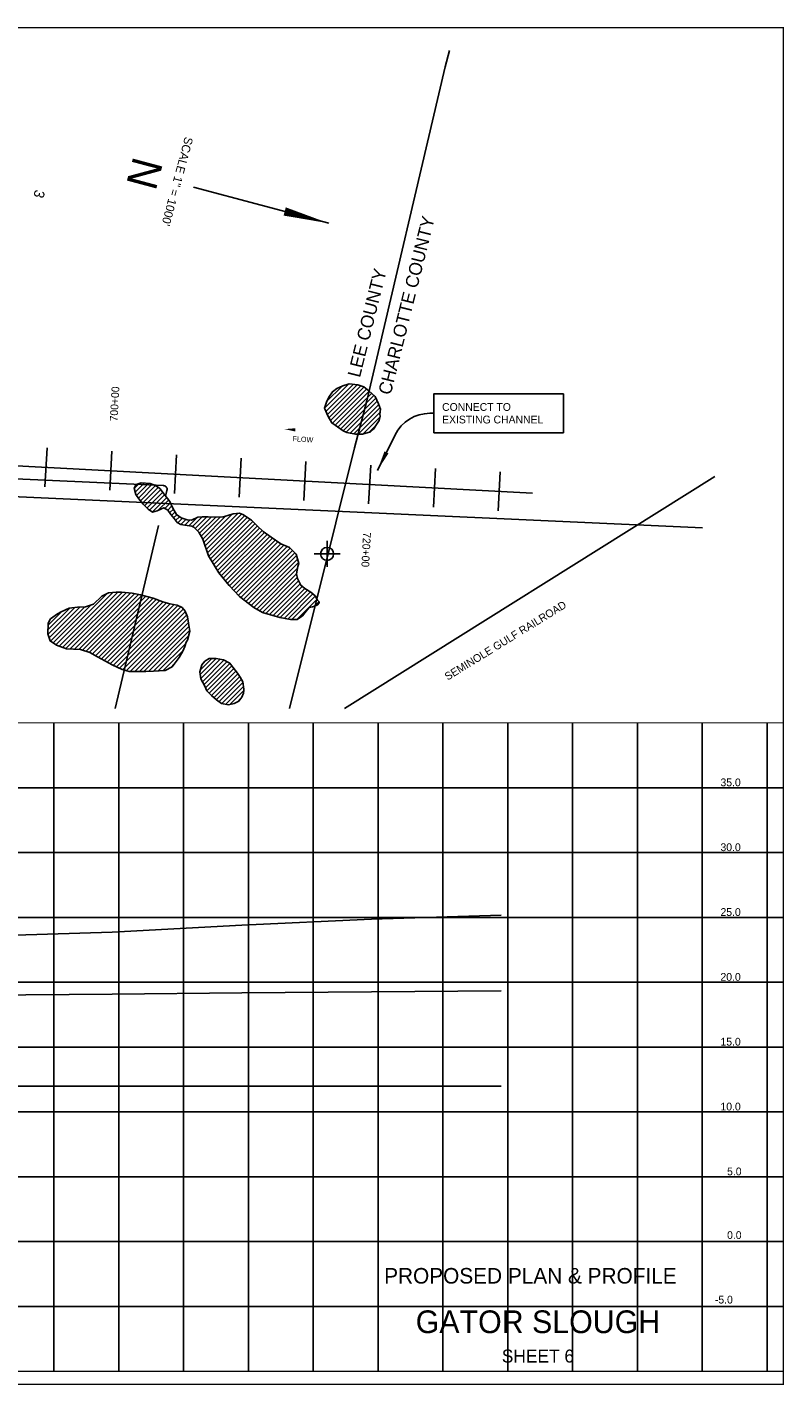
# Model space of a CAD drawing. Extents: x 209332 to 225342, y 883705 to 900237.
# Tile 3 of 3: x 219505 to 225342, y 889767 to 900237. Entities that reach past the tile are written whole.
import ezdxf
from ezdxf.enums import TextEntityAlignment as Align

# ---------------------------------------------------------------- set-up
doc = ezdxf.new("R2010")
doc.units = 0
doc.header["$LTSCALE"] = 800
doc.header["$PDMODE"] = 34
doc.header["$PDSIZE"] = 100
for name, pattern in [('DASHED', [0]), ('PHANTOM', [0]), ('STREAM', [0])]:
    doc.linetypes.add(name, pattern=pattern)
doc.layers.get('0').update_dxf_attribs({"linetype": 'CONTINUOUS'})
for name, color, linetype in [('BORDER', 1, 'CONTINUOUS'), ('COUNTY', 1, 'PHANTOM'), ('GRID', 2, 'CONTINUOUS'), ('MLLTXT', 7, 'CONTINUOUS'), ('PROPOSED', 7, 'CONTINUOUS'), ('RR', 13, 'CONTINUOUS'), ('SEC', 2, 'CONTINUOUS'), ('STATIONS', 7, 'CONTINUOUS'), ('TEXT', 7, 'CONTINUOUS'), ('TRUNKS', 5, 'STREAM'), ('WETDBA', 12, 'CONTINUOUS'), ('WETFILL', 8, 'CONTINUOUS'), ('WSHEDS', 3, 'CONTINUOUS')]:
    doc.layers.add(name, color=color, linetype=linetype)

# ---------------------------------------------------------------- blocks, each defined once
blk = doc.blocks.new('N_ARROW')
at = {"layer": 'TEXT', "color": 0}
blk.add_line((0, 1064), (0, -16), dxfattribs=at)
blk.add_lwpolyline([(0, 1064, 0, 65.7, 0), (0, 712, 65.7, 65.7, 0)], format="xyseb", dxfattribs=at)
for s, height, p in [('SCALE 1" = 1000\'', 65.73, (-9, -181)), ('N', 235, (-3, -525))]:
    blk.add_text(s, height=height, dxfattribs=at).set_placement(p, align=Align.CENTER)
blk = doc.blocks.new('FLARROW')
at = {"color": 0}
blk.add_lwpolyline([(-0.28, 0.019, 0, 0.05, 0), (-0.112, 0.019, 0, 0, -0.087559), (-0.012, 0.001, 0, 0, 0.245722), (0.075, 0.013, 0, 0, -0.309425), (0.212, 0.015, 0, 0, 0), (0.278, 0.013, 0, 0, 0)], format="xyseb", dxfattribs=at)
blk.add_text('FLOW', height=0.08, dxfattribs=at).set_placement((0.015, -0.157), align=Align.CENTER)
blk = doc.blocks.new('*X')
at = {"color": 0}
for p, q in [((214044, 899761), (214498, 900215)), ((214061, 899743), (214537, 900218)), ((214088, 899734), (214558, 900204)), ((214114, 899725), (214575, 900185)), ((214141, 899716), (214588, 900163)), ((214167, 899707), (214601, 900141)), ((214194, 899698), (214610, 900115)), ((214028, 899780), (214306, 900058)), ((214220, 899689), (214620, 900089)), ((214246, 899680), (214629, 900063)), ((214271, 899670), (214637, 900036)), ((214297, 899660), (214647, 900010)), ((214037, 899824), (214204, 899992)), ((214068, 899890), (214115, 899938)), ((214322, 899650), (214664, 899992)), ((214345, 899638), (214681, 899973)), ((214368, 899625), (214699, 899956)), ((214391, 899613), (214719, 899941)), ((214414, 899600), (214739, 899925)), ((214436, 899587), (214755, 899906)), ((215344, 899752), (215539, 899948)), ((215347, 899791), (215472, 899916)), ((215350, 899723), (215582, 899955)), ((215358, 899696), (215619, 899957)), ((215369, 899672), (215646, 899949)), ((215380, 899647), (215673, 899940)), ((215391, 899623), (215690, 899922)), ((215400, 899597), (215706, 899903)), ((214457, 899573), (214770, 899886)), ((214475, 899556), (214785, 899866)), ((214493, 899538), (214797, 899842)), ((214509, 899519), (214809, 899819)), ((214525, 899500), (214818, 899792)), ((215015, 899105), (215732, 899823)), ((215371, 899850), (215402, 899881)), ((215391, 899516), (215728, 899854)), ((215403, 899565), (215718, 899879)), ((214543, 899482), (214823, 899762)), ((214563, 899467), (214822, 899726)), ((214843, 898898), (215736, 899791)), ((215554, 899574), (215737, 899757)), ((215604, 899588), (215732, 899717)), ((214583, 899451), (214811, 899680)), ((214613, 899446), (214801, 899634)), ((214646, 899443), (214789, 899587)), ((215646, 899595), (215714, 899664)), ((214693, 899455), (214766, 899528)), ((214816, 898836), (215484, 899503)), ((215011, 899242), (215264, 899496)), ((215014, 899210), (215286, 899482)), ((215017, 899284), (215238, 899505)), ((215026, 899364), (215183, 899521)), ((215026, 899400), (215145, 899518)), ((215027, 899329), (215210, 899513)), ((215045, 899454), (215070, 899479)), ((213186, 899151), (213452, 899416)), ((213188, 899188), (213402, 899402)), ((213190, 899119), (213488, 899417)), ((213199, 899092), (213524, 899418)), ((213203, 899238), (213345, 899380)), ((213212, 899070), (213556, 899415)), ((213225, 899048), (213588, 899411)), ((213238, 899026), (213615, 899403)), ((213251, 899003), (213636, 899389)), ((213265, 898981), (213657, 899373)), ((214810, 898759), (215440, 899389)), ((214811, 898795), (215451, 899436)), ((215017, 899178), (215310, 899471)), ((215021, 899147), (215348, 899474)), ((213278, 898959), (213672, 899354)), ((213293, 898939), (213688, 899334)), ((213308, 898919), (213703, 899314)), ((213323, 898898), (213719, 899295)), ((213338, 898878), (213736, 899276)), ((214812, 898726), (215431, 899345)), ((214820, 898698), (215404, 899282)), ((213352, 898856), (213752, 899257)), ((213365, 898835), (213769, 899238)), ((213367, 898731), (213817, 899180)), ((213373, 898807), (213785, 899219)), ((213376, 898775), (213801, 899200)), ((214827, 898670), (215360, 899203)), ((213293, 898550), (213867, 899124)), ((213296, 898588), (213850, 899142)), ((213303, 898525), (213883, 899105)), ((213316, 898503), (213900, 899087)), ((213330, 898481), (213917, 899068)), ((213355, 898683), (213833, 899161)), ((214831, 898638), (215286, 899093)), ((213344, 898460), (213934, 899050)), ((213358, 898438), (213954, 899034)), ((213372, 898417), (213973, 899018)), ((213384, 898394), (213993, 899002)), ((213395, 898369), (214012, 898987)), ((213405, 898344), (214029, 898968)), ((213953, 898503), (214480, 899030)), ((213983, 898498), (214502, 899017)), ((214013, 898493), (214524, 899003)), ((214039, 898483), (214542, 898986)), ((214279, 898865), (214453, 899039)), ((214302, 898711), (214561, 898970)), ((214319, 898940), (214423, 899044)), ((214834, 898606), (215271, 899043)), ((214843, 898580), (215271, 899008)), ((214869, 898570), (215276, 898978)), ((213416, 898320), (214044, 898947)), ((213427, 898296), (214058, 898926)), ((213439, 898272), (214072, 898905)), ((213453, 898250), (214087, 898884)), ((213469, 898232), (214107, 898869)), ((213490, 898217), (214131, 898858)), ((214326, 898699), (214579, 898953)), ((214347, 898685), (214594, 898932)), ((214370, 898673), (214606, 898909)), ((214398, 898665), (214614, 898881)), ((214426, 898657), (214621, 898853)), ((214895, 898561), (215281, 898948)), ((214920, 898551), (215282, 898913)), ((214947, 898542), (215276, 898871)), ((217250, 898088), (218036, 898874)), ((217316, 898119), (218088, 898890)), ((217377, 898145), (218131, 898898)), ((217430, 898162), (218157, 898889)), ((217472, 898168), (218180, 898876)), ((217700, 898361), (218201, 898862)), ((213519, 898210), (214156, 898847)), ((213802, 898459), (214185, 898841)), ((213857, 898477), (214224, 898845)), ((213923, 898508), (214263, 898848)), ((214465, 898662), (214625, 898821)), ((214512, 898673), (214621, 898782)), ((214973, 898533), (215269, 898829)), ((215002, 898527), (215262, 898786)), ((217168, 898147), (217831, 898810)), ((217174, 898189), (217801, 898816)), ((217178, 898121), (217863, 898807)), ((217191, 898100), (217900, 898808)), ((217202, 898252), (217773, 898823)), ((217214, 898087), (217950, 898823)), ((217245, 898331), (217748, 898833)), ((217259, 898379), (217720, 898841)), ((217262, 898418), (217687, 898843)), ((217262, 898489), (217601, 898828)), ((217262, 898524), (217547, 898809)), ((217263, 898455), (217650, 898841)), ((217782, 898408), (218221, 898847)), ((217823, 898413), (218239, 898829)), ((217864, 898418), (218258, 898813)), ((217908, 898428), (218276, 898796)), ((217955, 898439), (218290, 898774)), ((218089, 898538), (218298, 898747)), ((214064, 898472), (214254, 898662)), ((215033, 898523), (215243, 898733)), ((215065, 898519), (215212, 898666)), ((217270, 898568), (217363, 898661)), ((218135, 898548), (218305, 898719)), ((218182, 898560), (218308, 898686)), ((214092, 898465), (214238, 898611)), ((214139, 898477), (214208, 898546)), ((215124, 898542), (215136, 898554)), ((213551, 898207), (213706, 898363)), ((218093, 898294), (218169, 898370)), ((218094, 898260), (218213, 898379)), ((218104, 898235), (218299, 898429)), ((218114, 898210), (218333, 898429)), ((218126, 898186), (218360, 898420)), ((218137, 898162), (218374, 898398)), ((218159, 898148), (218382, 898372)), ((218186, 898140), (218387, 898341)), ((213589, 898210), (213695, 898316)), ((213636, 898222), (213681, 898266)), ((217510, 898171), (217635, 898296)), ((217580, 898206), (217606, 898231)), ((218228, 898147), (218384, 898303)), ((218274, 898157), (218379, 898262)), ((216336, 897916), (216516, 898096)), ((216341, 897885), (216540, 898085)), ((216345, 897960), (216477, 898092)), ((216345, 897855), (216558, 898067)), ((216360, 897834), (216575, 898049)), ((216375, 897814), (216592, 898031)), ((216391, 897795), (216609, 898012)), ((216406, 897774), (216620, 897989)), ((216423, 897755), (216630, 897962)), ((216447, 897745), (216637, 897934)), ((216473, 897735), (216643, 897905)), ((216503, 897730), (216645, 897871)), ((216535, 897726), (216635, 897826)), ((221799, 897298), (221987, 897486)), ((221810, 897274), (222019, 897482)), ((221815, 897350), (221934, 897468)), ((221821, 897249), (222050, 897479)), ((221832, 897225), (222078, 897471)), ((221845, 897203), (222104, 897462)), ((221860, 897182), (222123, 897446)), ((221880, 897167), (222143, 897430)), ((221901, 897152), (222162, 897413)), ((221921, 897138), (222180, 897397)), ((221942, 897123), (222195, 897376)), ((221967, 897113), (222206, 897352)), ((221996, 897106), (222217, 897327)), ((222025, 897100), (222226, 897301)), ((222059, 897098), (222227, 897267)), ((222097, 897101), (222228, 897232)), ((222146, 897115), (222193, 897162)), ((220332, 896679), (220372, 896720)), ((220339, 896651), (220410, 896722)), ((220349, 896626), (220442, 896719)), ((220363, 896604), (220470, 896712)), ((220379, 896585), (220496, 896702)), ((220395, 896566), (220517, 896687)), ((220412, 896548), (220536, 896671)), ((220430, 896530), (220551, 896651)), ((220449, 896513), (220567, 896632)), ((220469, 896498), (220582, 896611)), ((220516, 896511), (220597, 896591)), ((220568, 896526), (220610, 896569)), ((220590, 896513), (220621, 896545)), ((220605, 896493), (220633, 896521)), ((220620, 896472), (220646, 896499)), ((220635, 896452), (220660, 896477)), ((220650, 896432), (220680, 896462)), ((220668, 896414), (220703, 896450)), ((220752, 896392), (220811, 896451)), ((220781, 896386), (220856, 896462)), ((220801, 896371), (220892, 896462)), ((220819, 896354), (220926, 896461)), ((220835, 896334), (220960, 896459)), ((220847, 896311), (220996, 896460)), ((220860, 896288), (221039, 896468)), ((220869, 896262), (221090, 896483)), ((220878, 896236), (221130, 896487)), ((220887, 896210), (221161, 896483)), ((220897, 896184), (221184, 896471)), ((220906, 896158), (221205, 896457)), ((220920, 896136), (221226, 896442)), ((220690, 896401), (220729, 896440)), ((220721, 896397), (220760, 896436)), ((220933, 896114), (221245, 896426)), ((220946, 896092), (221262, 896408)), ((220960, 896070), (221280, 896390)), ((220973, 896048), (221298, 896373)), ((220987, 896026), (221317, 896356)), ((221003, 896007), (221336, 896340)), ((221018, 895987), (221356, 896325)), ((221034, 895968), (221377, 896310)), ((221050, 895948), (221397, 896295)), ((221066, 895928), (221419, 896281)), ((221083, 895910), (221440, 896267)), ((221100, 895892), (221461, 896253)), ((221117, 895874), (221486, 896242)), ((221134, 895855), (221511, 896232)), ((221153, 895839), (221534, 896220)), ((221173, 895823), (221551, 896202)), ((221193, 895808), (221569, 896184)), ((221213, 895793), (221583, 896163)), ((221233, 895778), (221591, 896135)), ((221253, 895762), (221598, 896108)), ((221276, 895749), (221591, 896064)), ((221298, 895736), (221582, 896020)), ((221320, 895723), (221589, 895992)), ((221347, 895715), (221599, 895967)), ((221375, 895707), (221610, 895943)), ((221402, 895699), (221627, 895924)), ((219727, 895474), (220121, 895868)), ((219752, 895463), (220166, 895878)), ((219778, 895454), (220204, 895880)), ((219804, 895445), (220237, 895878)), ((219837, 895442), (220270, 895875)), ((219870, 895440), (220303, 895872)), ((219903, 895437), (220334, 895868)), ((219933, 895432), (220363, 895863)), ((219960, 895424), (220392, 895856)), ((219987, 895416), (220420, 895849)), ((220010, 895403), (220448, 895842)), ((220032, 895390), (220477, 895834)), ((220055, 895377), (220502, 895825)), ((220077, 895364), (220528, 895815)), ((221430, 895691), (221646, 895908)), ((221457, 895684), (221668, 895895)), ((221487, 895678), (221691, 895882)), ((221516, 895672), (221710, 895866)), ((221548, 895668), (221728, 895848)), ((221585, 895670), (221741, 895826)), ((219666, 895554), (219873, 895761)), ((219666, 895589), (219834, 895757)), ((219667, 895625), (219770, 895729)), ((219675, 895528), (219912, 895764)), ((219685, 895503), (219949, 895766)), ((219706, 895488), (219999, 895781)), ((220100, 895352), (220554, 895805)), ((220123, 895340), (220581, 895797)), ((220146, 895327), (220608, 895789)), ((220170, 895315), (220638, 895783)), ((220194, 895304), (220667, 895777)), ((220218, 895293), (220691, 895766)), ((220243, 895283), (220709, 895749)), ((220270, 895274), (220724, 895728)), ((221722, 895772), (221756, 895805)), ((220299, 895268), (220736, 895704)), ((220335, 895268), (220744, 895678)), ((220371, 895269), (220749, 895647)), ((220406, 895269), (220753, 895616)), ((220443, 895270), (220758, 895585)), ((220479, 895271), (220750, 895542)), ((220517, 895273), (220728, 895485)), ((220554, 895276), (220706, 895427)), ((220614, 895300), (220640, 895326)), ((220841, 895244), (220964, 895367)), ((220843, 895281), (220929, 895368)), ((220846, 895213), (220994, 895362)), ((220857, 895189), (221023, 895355)), ((220869, 895166), (221046, 895343)), ((220881, 895142), (221069, 895330)), ((220892, 895118), (221085, 895311)), ((220909, 895100), (221100, 895291)), ((220927, 895082), (221116, 895271)), ((220946, 895066), (221131, 895251)), ((220964, 895049), (221145, 895230)), ((220985, 895035), (221158, 895208)), ((221007, 895021), (221169, 895184)), ((221037, 895016), (221174, 895153)), ((221071, 895015), (221177, 895121)), ((221124, 895032), (221157, 895065))]:
    blk.add_line(p, q, dxfattribs=at)

msp = doc.modelspace()

# ---------------------------------------------------------------- linework, layer by layer
at = {"layer": 'BORDER', "color": 0, "const_width": 10}
msp.add_lwpolyline([(209337, 889772), (225337, 889772), (225337, 900232), (209337, 900232)], close=True, dxfattribs=at)
for points in [[(209337, 894872), (225337, 894872)], [(209337, 889872), (225337, 889872)]]:
    msp.add_lwpolyline(points, dxfattribs=at)
at = {"layer": 'COUNTY', "color": 0}
msp.add_lwpolyline([(221528, 894983), (221886, 896415), (222030, 896993), (222125, 897356), (222730, 899930), (222763, 900057)], dxfattribs=at)
at = {"layer": 'GRID', "color": 0}
for points in [[(219712, 889872), (219712, 894872)], [(220212, 889872), (220212, 894872)], [(220712, 889872), (220712, 894872)], [(221212, 889872), (221212, 894872)], [(221712, 889872), (221712, 894872)], [(222212, 889872), (222212, 894872)], [(222712, 889872), (222712, 894872)], [(223212, 889872), (223212, 894872)], [(223712, 889872), (223712, 894872)], [(224212, 889872), (224212, 894872)], [(224712, 889872), (224712, 894872)], [(225212, 889872), (225212, 894872)], [(209337, 894372), (225337, 894372)], [(209337, 893872), (225337, 893872)], [(209337, 893372), (225337, 893372)], [(209337, 892872), (225337, 892872)], [(209337, 892372), (225337, 892372)], [(209337, 891872), (225337, 891872)], [(209337, 891372), (225337, 891372)], [(209337, 890872), (225337, 890872)], [(209337, 890372), (225337, 890372)]]:
    msp.add_lwpolyline(points, dxfattribs=at)
at = {"layer": 'PROPOSED', "color": 0}
msp.add_lwpolyline([(222641, 897109), (222641, 897409), (223641, 897409), (223641, 897109)], close=True, dxfattribs=at)
for points, format in [([(222641, 897259), (222612, 897259, 0.284407), (222343, 897093), (222207, 896819)], "xyb"), ([(222207, 896819, 0, 35, 0), (222277, 896958, 35, 35, 0)], "xyseb")]:
    msp.add_lwpolyline(points, format=format, dxfattribs=at)
for points in [[(209712, 893098), (210062, 893101), (211062, 893103), (212062, 893106), (213112, 893140), (213162, 893139), (213164, 893139), (213214, 893145), (214162, 893157), (215162, 893170), (216162, 893184), (217162, 893199), (218162, 893212), (219162, 893228), (220162, 893259), (221162, 893311), (222162, 893357), (223162, 893390)], [(223162, 892805), (222162, 892798), (221162, 892791), (220162, 892781), (219162, 892771), (218162, 892765), (217162, 892759), (216162, 892753), (215162, 892748), (214162, 892743), (213214, 892737), (213164, 892712), (213162, 892709), (213112, 892637), (212062, 892629), (211062, 892625), (210062, 892622), (209712, 892621)]]:
    msp.add_lwpolyline(points, dxfattribs=at)
at = {"layer": 'PROPOSED', "color": 0, "linetype": 'DASHED'}
msp.add_lwpolyline([(213214, 892071), (214162, 892071), (215162, 892071), (216162, 892071), (217162, 892071), (218162, 892071), (219162, 892071), (220162, 892071), (221162, 892071), (222162, 892071), (223162, 892071)], dxfattribs=at)
at = {"layer": 'RR', "color": 0}
for points in [[(224715, 896376), (210427, 897023)], [(224809, 896772), (221952, 894983)]]:
    msp.add_lwpolyline(points, dxfattribs=at)
at = {"layer": 'SEC', "color": 0}
msp.add_point((221819, 896175), dxfattribs=at)
at = {"layer": 'STATIONS', "color": 0}
for p, q in [((219659, 896992), (219643, 896692)), ((220158, 896966), (220142, 896666)), ((220657, 896939), (220641, 896640)), ((221157, 896913), (221141, 896613)), ((221656, 896887), (221640, 896587)), ((222155, 896860), (222139, 896561)), ((222655, 896834), (222639, 896534)), ((223154, 896808), (223138, 896508))]:
    msp.add_line(p, q, dxfattribs=at)
at = {"layer": 'TRUNKS', "color": 0}
msp.add_lwpolyline([(213810, 900045), (213651, 899374), (213351, 898300), (213110, 897187), (223402, 896644)], dxfattribs=at)
at = {"layer": 'WETDBA', "color": 0}
for points in [[(222226, 897253), (222230, 897292), (222215, 897333), (222190, 897388), (222140, 897432), (222102, 897463), (222055, 897478), (221989, 897486), (221940, 897471), (221895, 897451), (221861, 897425), (221833, 897383), (221813, 897345), (221799, 897298), (221828, 897234), (221855, 897185), (221942, 897123), (221972, 897111), (222039, 897097), (222091, 897099), (222154, 897117), (222178, 897136), (222204, 897180), (222221, 897203), (222229, 897238)], [(221746, 895818), (221726, 895852), (221693, 895881), (221646, 895908), (221615, 895933), (221590, 895985), (221582, 896020), (221593, 896078), (221600, 896102), (221580, 896172), (221530, 896224), (221461, 896253), (221387, 896303), (221327, 896347), (221277, 896393), (221237, 896435), (221170, 896480), (221142, 896488), (221095, 896485), (221054, 896472), (221016, 896461), (220962, 896459), (220901, 896462), (220854, 896462), (220823, 896457), (220774, 896435), (220739, 896437), (220692, 896454), (220658, 896478), (220629, 896528), (220606, 896580), (220563, 896636), (220529, 896679), (220496, 896702), (220454, 896717), (220384, 896724), (220345, 896710), (220331, 896681), (220344, 896633), (220367, 896599), (220401, 896559), (220439, 896520), (220471, 896497), (220507, 896506), (220536, 896519), (220560, 896531), (220590, 896513), (220614, 896479), (220639, 896447), (220662, 896418), (220691, 896401), (220721, 896397), (220775, 896389), (220791, 896382), (220830, 896343), (220860, 896288), (220905, 896160), (220984, 896029), (221064, 895930), (221143, 895846), (221254, 895762), (221321, 895723), (221455, 895684), (221537, 895668), (221589, 895670), (221629, 895697), (221657, 895734), (221681, 895762), (221707, 895767), (221741, 895779), (221757, 895797), (221757, 895804)], [(220743, 895509), (220759, 895580), (220750, 895640), (220743, 895689), (220723, 895732), (220700, 895761), (220662, 895779), (220607, 895789), (220553, 895806), (220477, 895834), (220379, 895860), (220315, 895871), (220232, 895879), (220191, 895881), (220132, 895874), (220082, 895848), (220017, 895787), (219956, 895766), (219894, 895763), (219830, 895756), (219767, 895727), (219740, 895712), (219686, 895674), (219667, 895640), (219665, 895558), (219683, 895504), (219732, 895470), (219808, 895444), (219916, 895437), (219988, 895415), (220049, 895380), (220160, 895320), (220239, 895284), (220293, 895268), (220421, 895269), (220480, 895271), (220570, 895277), (220624, 895305), (220678, 895375), (220706, 895426), (220721, 895460), (220731, 895495)], [(221177, 895133), (221169, 895188), (221149, 895224), (221128, 895255), (221093, 895302), (221068, 895331), (221020, 895357), (220962, 895368), (220908, 895368), (220875, 895347), (220853, 895319), (220838, 895266), (220846, 895212), (220875, 895155), (220892, 895118), (220926, 895083), (220965, 895049), (221005, 895022), (221059, 895012), (221102, 895021), (221139, 895040), (221161, 895070), (221174, 895101), (221177, 895121)]]:
    msp.add_lwpolyline(points, close=True, dxfattribs=at)
at = {"layer": 'WSHEDS', "color": 0}
for points in [[(220573, 896619), (220584, 896665, 0.470347), (220556, 896702), (213304, 897029, -0.450373)], [(220185, 894983), (220519, 896393, 0.470347)]]:
    msp.add_lwpolyline(points, format="xyb", dxfattribs=at)

# ---------------------------------------------------------------- block references
at = {"layer": 'TEXT', "color": 0, "rotation": 255}
msp.add_blockref('N_ARROW', (220804, 899000), dxfattribs=at)
at = {"layer": 'TRUNKS', "color": 0, "xscale": 500, "yscale": 500, "zscale": 500, "rotation": 356.0541918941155}
msp.add_blockref('FLARROW', (221629, 897118), dxfattribs=at)
at = {"layer": 'WETFILL', "color": 0}
msp.add_blockref('*X', (0, 0), dxfattribs=at)

# ---------------------------------------------------------------- texts
at = {"layer": 'MLLTXT', "color": 0}
for s, p in [('35.0', (224853, 894383)), ('30.0', (224853, 893883)), ('25.0', (224853, 893383)), ('20.0', (224853, 892883)), ('15.0', (224853, 892383)), ('10.0', (224853, 891883)), ('5.0', (224904, 891383)), ('0.0', (224904, 890892)), ('-5.0', (224810, 890394))]:
    msp.add_text(s, height=60, rotation=360, dxfattribs=at).set_placement(p)
at = {"layer": 'PROPOSED', "color": 0}
for s, p in [('CONNECT TO', (222706, 897278)), ('EXISTING CHANNEL', (222706, 897181))]:
    msp.add_text(s, height=60, dxfattribs=at).set_placement(p)
msp.add_text('PROPOSED PLAN & PROFILE', height=120, rotation=360, dxfattribs=at).set_placement((223387, 890548), align=Align.CENTER)
at = {"layer": 'STATIONS', "color": 0}
for s, rotation, p in [('700+00', 86.9809, (220210, 897330)), ('720+00', 266.9809, (222090, 896209))]:
    msp.add_text(s, height=60, rotation=rotation, dxfattribs=at).set_placement(p, align=Align.CENTER)
at = {"layer": 'TEXT', "color": 0}
for s, height, rotation, p in [('3', 80, 255, (219568, 898989)), ('CHARLOTTE COUNTY', 100, 76, (222309, 897395)), ('LEE COUNTY', 100, 76, (222072, 897530)), ('SEMINOLE GULF RAILROAD', 60, 31.6622, (222749, 895197))]:
    msp.add_text(s, height=height, rotation=rotation, dxfattribs=at).set_placement(p)
for s, height, p in [('GATOR SLOUGH', 175, (223445, 890166)), ('SHEET 6', 100, (223445, 889939))]:
    msp.add_text(s, height=height, rotation=360, dxfattribs=at).set_placement(p, align=Align.CENTER)

doc.saveas('drawing.dxf')
